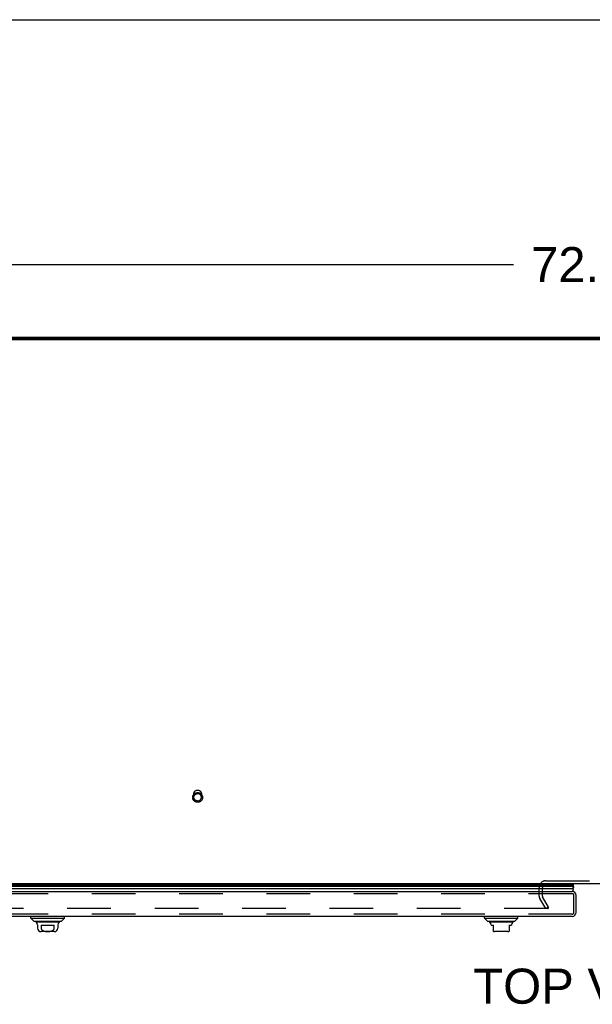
# Model space of a CAD drawing. Header units: inches. Extents: x 0 to 262, y 0 to 169.
# Tile 229 of 256: x 62 to 81, y 137 to 169. Entities that reach past the tile are written whole.
import ezdxf

# ---------------------------------------------------------------- set-up
doc = ezdxf.new("R2010")
doc.units = ezdxf.units.IN
doc.header["$LTSCALE"] = 14.384615
doc.header["$MEASUREMENT"] = 0
doc.linetypes.add('HIDDEN', pattern=[0.2, 0.1, -0.1])
doc.layers.get('0').update_dxf_attribs({"linetype": 'CONTINUOUS'})
for name, color, linetype in [('DEFAULT_2', 8, 'HIDDEN'), ('DIMENSIONS', 7, 'CONTINUOUS'), ('LEFTHAND_DOOR_ASSEMBLY', 7, 'CONTINUOUS')]:
    doc.layers.add(name, color=color, linetype=linetype)
doc.styles.get("Standard").update_dxf_attribs({"font": 'arial.ttf'})
doc.dimstyles.new('DIMSTYLE_1', dxfattribs={"dimtxt": 1.153846, "dimasz": 1.538462, "dimexe": 0.09, "dimexo": 0.07, "dimgap": 0.0375, "dimtad": 0, "dimtih": 1, "dimtoh": 1, "dimzin": 4, "dimdsep": 46, "dimtxsty": 'Standard', "dimblk": '_FILLED', "dimblk1": '_FILLED', "dimblk2": '_FILLED', "dimcen": 0.09, "dimadec": 3, "dimazin": 1, "dimtfac": 1, "dimtdec": 3, "dimtofl": 0, "dimtmove": 0, "dimatfit": 3, "dimldrblk": '_FILLED', "dimfxl": 0, "dimtolj": 1, "dimtzin": 4, "dimarcsym": 0})

# ---------------------------------------------------------------- blocks, each defined once
blk = doc.blocks.new('_FILLED')
at = {"color": 0, "linetype": 'ByBlock'}
blk.add_solid([(0, 0), (-1, 0.2), (-1, -0.2)], dxfattribs=at)
blk = doc.blocks.new('*D5')
at = {"layer": 'DIMENSIONS', "color": 2, "linetype": 'Continuous'}
for p, q in [((44.839, 159.801), (44.839, 162.553)), ((116.839, 159.801), (116.839, 162.553)), ((44.839, 161.168), (78.246, 161.168)), ((116.839, 161.168), (83.432, 161.168))]:
    blk.add_line(p, q, dxfattribs=at)
at = {"layer": 'DIMENSIONS', "color": 2, "linetype": 'Continuous', "xscale": 1.5384615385, "yscale": 1.5384615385, "zscale": 1.5384615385, "rotation": 180}
blk.add_blockref('_FILLED', (44.839, 161.168), dxfattribs=at)
at = {"layer": 'DIMENSIONS', "color": 2, "linetype": 'Continuous', "xscale": 1.5384615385, "yscale": 1.5384615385, "zscale": 1.5384615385}
blk.add_blockref('_FILLED', (116.839, 161.168), dxfattribs=at)
at = {"layer": 'DIMENSIONS', "color": 2, "linetype": 'Continuous', "insert": (80.839, 161.745), "char_height": 1.1538, "width": 4.03203, "attachment_point": 2, "line_spacing_factor": 0.9}
blk.add_mtext('72.00', dxfattribs=at)

msp = doc.modelspace()

# ---------------------------------------------------------------- linework, layer by layer
at = {"color": 7, "linetype": 'Continuous'}
for p, q in [((0, 169.231), (261.538, 169.231)), ((116.724, 158.696), (44.953, 158.696)), ((115.089, 140.777), (46.589, 140.777))]:
    msp.add_line(p, q, dxfattribs=at)
at = {"color": 3, "linetype": 'Continuous'}
for p, q in [((116.724, 158.723), (44.953, 158.723)), ((45.065, 158.777), (116.613, 158.777))]:
    msp.add_line(p, q, dxfattribs=at)
at = {"layer": 'DEFAULT_2', "color": 8, "linetype": 'HIDDEN'}
for p, q in [((67.715, 143.631), (67.715, 143.746)), ((67.963, 143.631), (67.963, 143.746)), ((79.308, 140.881), (82.37, 140.881)), ((79.089, 140.372), (79.089, 140.662)), ((79.193, 140.371), (79.193, 140.662)), ((79.303, 139.964), (79.107, 140.304)), ((79.393, 140.016), (79.197, 140.356)), ((79.37, 139.964), (46.406, 139.964)), ((79.393, 140.016), (79.303, 139.964)), ((79.385, 140.029), (79.385, 139.977))]:
    msp.add_line(p, q, dxfattribs=at)
for points in [[(67.839, 143.466), (67.826, 143.467), (67.814, 143.468), (67.802, 143.47), (67.79, 143.473), (67.779, 143.477), (67.768, 143.482), (67.757, 143.488), (67.746, 143.494), (67.737, 143.501), (67.727, 143.509), (67.719, 143.517), (67.711, 143.526), (67.704, 143.536), (67.697, 143.546), (67.691, 143.556), (67.686, 143.567), (67.682, 143.578), (67.679, 143.59), (67.677, 143.601), (67.676, 143.613), (67.675, 143.625), (67.676, 143.637), (67.677, 143.648), (67.679, 143.66), (67.682, 143.672), (67.686, 143.683), (67.691, 143.694), (67.697, 143.704), (67.703, 143.714), (67.711, 143.724), (67.719, 143.733), (67.727, 143.741), (67.737, 143.749), (67.746, 143.756), (67.757, 143.762), (67.768, 143.768), (67.779, 143.773), (67.79, 143.777), (67.802, 143.78), (67.814, 143.782), (67.826, 143.783), (67.839, 143.784)], [(67.715, 143.746), (67.715, 143.756), (67.716, 143.765), (67.718, 143.774), (67.721, 143.783), (67.724, 143.792), (67.728, 143.801), (67.733, 143.809), (67.738, 143.817), (67.744, 143.824), (67.751, 143.831), (67.758, 143.838), (67.766, 143.843), (67.774, 143.849), (67.782, 143.853), (67.791, 143.857), (67.8, 143.86), (67.81, 143.863), (67.819, 143.865), (67.829, 143.866), (67.839, 143.866)], [(67.715, 143.631), (67.715, 143.64), (67.716, 143.649), (67.718, 143.658), (67.721, 143.668), (67.724, 143.676), (67.728, 143.685), (67.733, 143.693), (67.738, 143.701), (67.744, 143.708), (67.751, 143.715), (67.758, 143.722), (67.766, 143.727), (67.774, 143.733), (67.782, 143.737), (67.791, 143.741), (67.8, 143.744), (67.81, 143.747), (67.819, 143.749), (67.829, 143.75), (67.839, 143.75)], [(67.839, 143.511), (67.829, 143.511), (67.819, 143.512), (67.81, 143.514), (67.8, 143.517), (67.791, 143.52), (67.782, 143.524), (67.774, 143.528), (67.766, 143.534), (67.758, 143.539), (67.751, 143.546), (67.744, 143.553), (67.738, 143.56), (67.733, 143.568), (67.728, 143.576), (67.724, 143.585), (67.721, 143.594), (67.718, 143.603), (67.716, 143.612), (67.715, 143.621), (67.715, 143.631)], [(67.839, 143.866), (67.848, 143.866), (67.858, 143.865), (67.868, 143.863), (67.877, 143.86), (67.886, 143.857), (67.895, 143.853), (67.904, 143.849), (67.912, 143.843), (67.919, 143.838), (67.926, 143.831), (67.933, 143.824), (67.939, 143.817), (67.944, 143.809), (67.949, 143.801), (67.953, 143.792), (67.957, 143.783), (67.959, 143.774), (67.961, 143.765), (67.962, 143.756), (67.963, 143.746)], [(67.839, 143.784), (67.851, 143.783), (67.863, 143.782), (67.875, 143.78), (67.887, 143.777), (67.898, 143.773), (67.91, 143.768), (67.921, 143.762), (67.931, 143.756), (67.941, 143.749), (67.95, 143.741), (67.959, 143.733), (67.967, 143.724), (67.974, 143.714), (67.98, 143.704), (67.986, 143.694), (67.991, 143.683), (67.995, 143.672), (67.998, 143.66), (68, 143.649), (68.002, 143.637), (68.002, 143.625), (68.002, 143.613), (68, 143.602), (67.998, 143.59), (67.995, 143.578), (67.991, 143.567), (67.986, 143.556), (67.98, 143.546), (67.974, 143.536), (67.967, 143.526), (67.959, 143.517), (67.95, 143.509), (67.941, 143.501), (67.931, 143.494), (67.921, 143.488), (67.91, 143.482), (67.899, 143.477), (67.887, 143.473), (67.875, 143.47), (67.863, 143.468), (67.851, 143.467), (67.839, 143.466)], [(67.963, 143.631), (67.962, 143.64), (67.961, 143.649), (67.959, 143.658), (67.957, 143.668), (67.953, 143.676), (67.949, 143.685), (67.944, 143.693), (67.939, 143.701), (67.933, 143.708), (67.926, 143.715), (67.919, 143.722), (67.912, 143.727), (67.903, 143.733), (67.895, 143.737), (67.886, 143.741), (67.877, 143.744), (67.868, 143.747), (67.858, 143.749), (67.848, 143.75), (67.839, 143.75)], [(67.839, 143.511), (67.848, 143.511), (67.858, 143.512), (67.868, 143.514), (67.877, 143.517), (67.886, 143.52), (67.895, 143.524), (67.903, 143.528), (67.912, 143.534), (67.919, 143.539), (67.926, 143.546), (67.933, 143.553), (67.939, 143.56), (67.944, 143.568), (67.949, 143.576), (67.953, 143.585), (67.957, 143.594), (67.959, 143.603), (67.961, 143.612), (67.962, 143.621), (67.963, 143.631)], [(79.37, 139.964), (79.372, 139.964), (79.373, 139.964), (79.375, 139.965), (79.377, 139.966), (79.379, 139.967), (79.38, 139.968), (79.381, 139.969), (79.382, 139.97), (79.383, 139.972), (79.384, 139.973), (79.384, 139.975), (79.385, 139.976), (79.385, 139.977)], [(79.385, 139.977), (79.385, 139.978), (79.384, 139.98), (79.384, 139.981), (79.383, 139.983)]]:
    msp.add_lwpolyline(points, dxfattribs=at)
for centre, radius, start, end in [((79.308, 140.662), 0.219, 90, 180), ((79.308, 140.662), 0.115, 90, 180), ((79.226, 140.372), 0.137, 180, 210), ((79.226, 140.372), 0.033, 180, 210)]:
    msp.add_arc(centre, radius, start, end, dxfattribs=at)
at = {"layer": 'LEFTHAND_DOOR_ASSEMBLY', "color": 7, "linetype": 'Continuous'}
for p, q in [((80.222, 140.699), (45.579, 140.699)), ((45.588, 140.742), (80.213, 140.742)), ((45.595, 140.756), (80.207, 140.756)), ((45.597, 140.765), (80.204, 140.765)), ((80.225, 140.777), (80.204, 140.765)), ((80.207, 140.756), (80.209, 140.752)), ((80.211, 140.747), (80.213, 140.742)), ((45.607, 140.624), (80.194, 140.624)), ((80.199, 140.631), (80.194, 140.624)), ((62.349, 139.647), (62.349, 139.707)), ((62.448, 139.549), (62.349, 139.647)), ((62.349, 139.647), (63.452, 139.647)), ((62.448, 139.549), (63.353, 139.549)), ((63.285, 139.521), (62.517, 139.521)), ((62.566, 139.436), (62.566, 139.325)), ((62.685, 139.423), (62.685, 139.325)), ((62.685, 139.423), (63.116, 139.423)), ((63.116, 139.325), (63.116, 139.423)), ((63.235, 139.436), (63.235, 139.325)), ((63.353, 139.549), (63.452, 139.647)), ((63.452, 139.647), (63.452, 139.707)), ((77.287, 139.647), (77.287, 139.707)), ((77.287, 139.647), (78.39, 139.647)), ((77.386, 139.549), (77.287, 139.647)), ((77.386, 139.549), (78.291, 139.549)), ((78.223, 139.521), (77.455, 139.521)), ((77.504, 139.436), (77.504, 139.423)), ((77.504, 139.423), (77.583, 139.423)), ((77.583, 139.213), (77.583, 139.423)), ((78.095, 139.423), (78.173, 139.423)), ((78.095, 139.423), (78.095, 139.213)), ((78.173, 139.436), (78.173, 139.423)), ((78.291, 139.549), (78.39, 139.647)), ((78.39, 139.647), (78.39, 139.707)), ((63.117, 139.207), (62.684, 139.207)), ((78.055, 139.207), (77.622, 139.207))]:
    msp.add_line(p, q, dxfattribs=at)
at = {"layer": 'LEFTHAND_DOOR_ASSEMBLY', "color": 3, "linetype": 'Continuous'}
for p, q in [((45.629, 140.532), (80.172, 140.532)), ((80.307, 139.842), (80.307, 140.397)), ((80.172, 139.707), (45.629, 139.707))]:
    msp.add_line(p, q, dxfattribs=at)
at = {"layer": 'LEFTHAND_DOOR_ASSEMBLY', "color": 8, "linetype": 'HIDDEN'}
for p, q in [((80.172, 140.457), (45.629, 140.457)), ((80.232, 139.842), (80.232, 140.397)), ((80.172, 139.782), (45.629, 139.782))]:
    msp.add_line(p, q, dxfattribs=at)
at = {"layer": 'LEFTHAND_DOOR_ASSEMBLY', "color": 7, "linetype": 'Continuous'}
for points in [[(80.222, 140.699), (80.222, 140.691), (80.221, 140.683), (80.22, 140.675), (80.218, 140.668), (80.215, 140.66), (80.212, 140.653), (80.208, 140.645), (80.204, 140.638), (80.199, 140.631)], [(80.209, 140.752), (80.21, 140.749), (80.211, 140.747)], [(62.685, 139.325), (62.685, 139.32), (62.686, 139.316), (62.686, 139.312), (62.687, 139.307), (62.688, 139.303), (62.69, 139.299), (62.691, 139.294), (62.693, 139.29), (62.695, 139.286), (62.698, 139.282), (62.701, 139.277), (62.704, 139.273), (62.707, 139.269), (62.711, 139.265), (62.715, 139.261), (62.72, 139.257), (62.724, 139.253), (62.73, 139.25), (62.736, 139.246), (62.742, 139.242), (62.748, 139.239), (62.755, 139.236), (62.763, 139.233), (62.77, 139.23), (62.778, 139.228), (62.786, 139.225), (62.795, 139.223), (62.803, 139.221), (62.812, 139.22), (62.821, 139.218), (62.831, 139.217), (62.84, 139.216), (62.85, 139.215), (62.86, 139.214), (62.87, 139.214), (62.88, 139.214), (62.89, 139.213), (62.9, 139.213), (62.911, 139.213), (62.921, 139.214), (62.931, 139.214), (62.941, 139.214), (62.951, 139.215), (62.961, 139.216), (62.97, 139.217), (62.98, 139.218), (62.989, 139.22), (62.998, 139.221), (63.006, 139.223), (63.015, 139.225), (63.023, 139.227), (63.031, 139.23), (63.039, 139.233), (63.046, 139.236), (63.053, 139.239), (63.06, 139.242), (63.066, 139.246), (63.072, 139.25), (63.077, 139.253), (63.082, 139.257), (63.086, 139.261), (63.09, 139.265), (63.094, 139.269), (63.098, 139.273), (63.101, 139.277), (63.103, 139.282), (63.106, 139.286), (63.108, 139.29), (63.11, 139.294), (63.112, 139.299), (63.113, 139.303), (63.114, 139.307), (63.115, 139.312), (63.116, 139.316), (63.116, 139.32), (63.116, 139.325)]]:
    msp.add_lwpolyline(points, dxfattribs=at)
for centre, radius, start, end in [((80.177, 140.753), 0.03, 6.412, 23.7978), ((80.167, 140.71), 0.0569, 348.7115, 34.5669), ((80.167, 140.582), 0.05, 275.6665, 57.3282), ((62.536, 139.571), 0.0492, 206.1149, 270), ((62.536, 139.521), 0.0197, 179.8854, 240), ((62.487, 139.436), 0.0787, 0, 60), ((63.314, 139.436), 0.0787, 120, 180), ((63.265, 139.571), 0.0492, 270, 333.8851), ((63.265, 139.521), 0.0197, 300, 0.1146), ((77.474, 139.571), 0.0492, 206.1149, 270), ((77.474, 139.521), 0.0197, 179.8854, 240), ((77.425, 139.436), 0.0787, 0, 60), ((78.252, 139.436), 0.0787, 120, 180), ((78.203, 139.571), 0.0492, 270, 333.8851), ((78.203, 139.521), 0.0197, 300, 0.1146), ((62.684, 139.325), 0.118, 180, 270), ((63.117, 139.325), 0.118, 270, 360), ((77.622, 139.325), 0.118, 250.5215, 270), ((78.055, 139.325), 0.118, 270, 289.4747)]:
    msp.add_arc(centre, radius, start, end, dxfattribs=at)
at = {"layer": 'LEFTHAND_DOOR_ASSEMBLY', "color": 3, "linetype": 'Continuous'}
for centre, start, end in [((80.172, 140.397), 0, 90), ((80.172, 139.842), 270, 360)]:
    msp.add_arc(centre, 0.135, start, end, dxfattribs=at)
at = {"layer": 'LEFTHAND_DOOR_ASSEMBLY', "color": 8, "linetype": 'HIDDEN'}
for centre, start, end in [((80.172, 140.397), 0, 90), ((80.172, 139.842), 270, 360)]:
    msp.add_arc(centre, 0.06, start, end, dxfattribs=at)
at = {"layer": 'LEFTHAND_DOOR_ASSEMBLY', "color": 7, "linetype": 'Continuous'}
for start_param, end_param in [(-0.467087, -0.001474), (0.260445, 0.346101)]:
    msp.add_ellipse((79.957, 140.699), major_axis=(0.265, 0), ratio=0.632157, start_param=start_param, end_param=end_param, dxfattribs=at)

# ---------------------------------------------------------------- texts
at = {"layer": 'DIMENSIONS', "color": 2, "linetype": 'Continuous', "insert": (80.857, 137.989), "char_height": 1.1538, "width": 7.86245, "attachment_point": 2, "line_spacing_factor": 0.9}
msp.add_mtext('TOP VIEW', dxfattribs=at)

# ---------------------------------------------------------------- dimensions: what is measured, and where the dimension line sits
at = {"layer": 'DIMENSIONS', "color": 2, "linetype": 'Continuous'}
dim = msp.add_linear_dim(base=(44.839, 161.168), p1=(116.839, 162.623), p2=(44.839, 162.623), angle=180, dimstyle='DIMSTYLE_1', dxfattribs=at)
dim.commit()
dim.dimension.update_dxf_attribs({"geometry": '*D5', "text_midpoint": (80.838, 161.162), "dimtype": 160})

doc.saveas('drawing.dxf')
